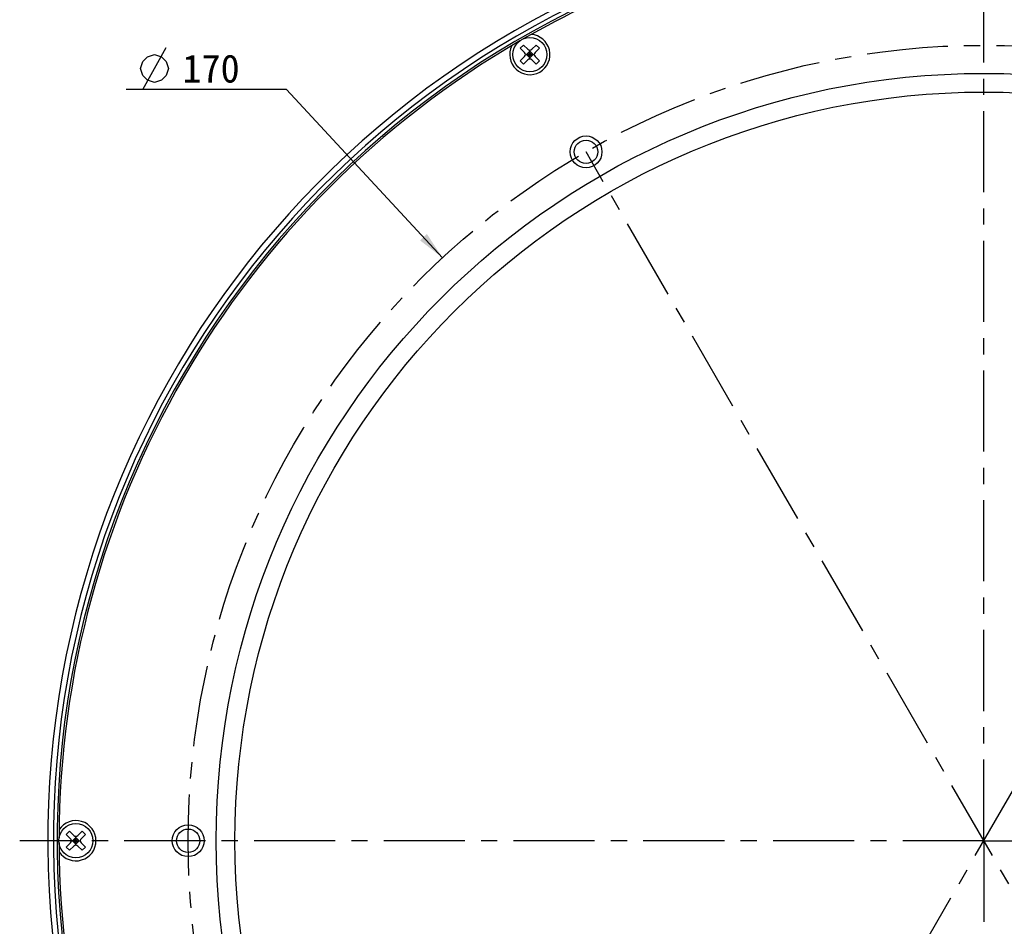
# Model space of a CAD drawing. Header units: millimetres. Extents: x 25 to 289, y -31 to 286.
# Tile 2 of 8: x 25 to 130, y 127 to 224. Entities that reach past the tile are written whole.
import ezdxf
from ezdxf.enums import TextEntityAlignment as Align

# ---------------------------------------------------------------- set-up
doc = ezdxf.new("R2010")
doc.units = ezdxf.units.MM
doc.header["$LTSCALE"] = 23.1
doc.linetypes.add('CENTER', pattern=[0.6, 0.375, -0.075, 0.075, -0.075])
doc.layers.get('0').update_dxf_attribs({"linetype": 'CONTINUOUS'})
for name, color, linetype in [('00_COMPONENTS', 7, 'CONTINUOUS'), ('03_ALL_AXES', 7, 'CONTINUOUS'), ('50_ALL_DETAILS', 7, 'CONTINUOUS'), ('51__DRAFT_DIMS', 7, 'CONTINUOUS')]:
    doc.layers.add(name, color=color, linetype=linetype)
doc.styles.get("Standard").update_dxf_attribs({"font": 'simfang.ttf'})
doc.dimstyles.new('DIMSTYLE_4', dxfattribs={"dimtxt": 3, "dimasz": 3, "dimexe": 2.5, "dimexo": 0.5, "dimtad": 1, "dimdsep": 46, "dimtxsty": 'STANDARD', "dimblk": '_FILLED', "dimblk1": '_FILLED', "dimblk2": '_FILLED', "dimcen": 0.09, "dimclrt": 3, "dimazin": 2, "dimtp": 0.5, "dimtm": 0.5, "dimtfac": 1, "dimtofl": 0, "dimtmove": 0, "dimatfit": 1, "dimldrblk": '_FILLED', "dimfxl": 1, "dimtolj": 1, "dimarcsym": 0})

# ---------------------------------------------------------------- blocks, each defined once
blk = doc.blocks.new('_FILLED')
at = {"color": 0, "linetype": 'ByBlock'}
blk.add_solid([(0, 0), (-1, 0.167), (-1, -0.167)], dxfattribs=at)
blk = doc.blocks.new('*D6')
at = {"layer": '51__DRAFT_DIMS', "color": 4}
for p, q in [((50.15, 216.78), (36.54, 216.78)), ((53.65, 216.78), (50.15, 216.78)), ((70.32, 198.81), (53.65, 216.78))]:
    blk.add_line(p, q, dxfattribs=at)
at = {"layer": '51__DRAFT_DIMS', "color": 4, "xscale": 3, "yscale": 3, "zscale": 3, "rotation": 312.8656699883}
blk.add_blockref('_FILLED', (70.32, 198.81), dxfattribs=at)
at = {"layer": '51__DRAFT_DIMS', "color": 3}
blk.add_text('170', height=3, dxfattribs=at).set_placement((48.65, 217.53), align=Align.RIGHT)

msp = doc.modelspace()

# ---------------------------------------------------------------- linework, layer by layer
at = {"layer": '00_COMPONENTS', "color": 7}
for p, q in [((78.6233, 221.1894), (78.9769, 221.543)), ((79.0829, 220.7298), (78.6233, 221.1894)), ((79.4365, 221.0834), (78.9769, 221.543)), ((79.6486, 220.0399), (79.6486, 220.9955)), ((80.3204, 221.543), (79.8608, 221.0834)), ((80.6739, 221.1894), (80.2143, 220.7298)), ((80.6739, 221.1894), (80.3204, 221.543)), ((79.0829, 220.3056), (78.6233, 219.8459)), ((78.9769, 219.4924), (78.6233, 219.8459)), ((79.4365, 219.952), (78.9769, 219.4924)), ((79.1708, 220.5177), (80.1264, 220.5177)), ((79.2951, 220.5177), (79.6486, 220.8712)), ((79.6486, 220.1641), (79.2951, 220.5177)), ((79.8254, 220.6945), (79.4718, 220.3409)), ((79.8254, 220.3409), (79.4718, 220.6945)), ((80.0022, 220.5177), (79.6486, 220.8712)), ((79.6486, 220.1641), (80.0022, 220.5177)), ((80.3204, 219.4924), (79.8608, 219.952)), ((80.6739, 219.8459), (80.2143, 220.3056)), ((80.3204, 219.4924), (80.6739, 219.8459)), ((30.1233, 137.185), (30.4769, 137.5385)), ((30.5829, 136.7254), (30.1233, 137.185)), ((30.9365, 137.0789), (30.4769, 137.5385)), ((30.7951, 136.5132), (31.1486, 136.8668)), ((31.1486, 136.0354), (31.1486, 136.991)), ((31.5022, 136.5132), (31.1486, 136.8668)), ((31.8204, 137.5385), (31.3608, 137.0789)), ((32.1739, 137.185), (31.7143, 136.7254)), ((32.1739, 137.185), (31.8204, 137.5385)), ((30.5829, 136.3011), (30.1233, 135.8415)), ((30.4769, 135.4879), (30.1233, 135.8415)), ((30.9365, 135.9475), (30.4769, 135.4879)), ((30.6708, 136.5132), (31.6264, 136.5132)), ((31.1486, 136.1597), (30.7951, 136.5132)), ((31.3254, 136.69), (30.9718, 136.3365)), ((31.3254, 136.3365), (30.9718, 136.69)), ((31.1486, 136.1597), (31.5022, 136.5132)), ((31.8204, 135.4879), (31.3608, 135.9475)), ((32.1739, 135.8415), (31.7143, 136.3011)), ((31.8204, 135.4879), (32.1739, 135.8415))]:
    msp.add_line(p, q, dxfattribs=at)
for centre, radius in [((79.6486, 220.5177), 1.825), ((128.1486, 136.5132), 82), ((128.1486, 136.5132), 80), ((85.6486, 210.1254), 1.7), ((85.6486, 210.1254), 1.25), ((31.1486, 136.5132), 1.825), ((43.1486, 136.5132), 1.7), ((43.1486, 136.5132), 1.25)]:
    msp.add_circle(centre, radius, dxfattribs=at)
for centre, radius, start, end in [((128.1493, 136.5196), 100.0008, 101.655037, 267.133824), ((128.1493, 136.5196), 99.4, 101.72597, 267.116324), ((128.1486, 136.5132), 99, 102.007528, 267.105042), ((128.1486, 136.5132), 98.8, 101.914108, 119.865875), ((128.1486, 136.5132), 98.8, 120.109547, 179.828084), ((79.6486, 220.5177), 2.15, 153.499073, 86.500927), ((79.6486, 221.2955), 0.3, 225, 315), ((78.8708, 220.5177), 0.3, 315, 45), ((79.6486, 219.7399), 0.3, 45, 135), ((80.4264, 220.5177), 0.3, 135, 225), ((31.1486, 136.5132), 2.15, 213.499073, 146.500927), ((31.1486, 137.291), 0.3, 225, 315), ((128.1486, 136.5132), 98.8, 180.117564, 239.849155), ((30.3708, 136.5132), 0.3, 315, 45), ((31.1486, 135.7354), 0.3, 45, 135), ((31.9264, 136.5132), 0.3, 135, 225)]:
    msp.add_arc(centre, radius, start, end, dxfattribs=at)
at = {"layer": '03_ALL_AXES', "color": 1, "linetype": 'CENTER'}
for q in [(128.1486, 239.5132), (25.1486, 136.5132), (128.1486, 33.5132), (231.1486, 136.5132)]:
    msp.add_line((128.1486, 136.5132), q, dxfattribs=at)
at = {"layer": '50_ALL_DETAILS', "color": 1, "linetype": 'CENTER'}
for p, q in [((170.6486, 62.901), (85.6486, 210.1254)), ((85.6486, 62.901), (170.6486, 210.1254))]:
    msp.add_line(p, q, dxfattribs=at)
msp.add_circle((128.1486, 136.5132), 85, dxfattribs=at)
at = {"layer": '51__DRAFT_DIMS', "color": 3}
msp.add_line((38.2889, 216.7815), (40.7889, 221.2815), dxfattribs=at)
msp.add_lwpolyline([(38.0389, 219.0315), (38.2889, 219.7815), (38.7889, 220.2815), (39.5389, 220.5315), (40.2889, 220.2815), (40.7889, 219.7815), (41.0389, 219.0315), (40.7889, 218.2815), (40.2889, 217.7815), (39.5389, 217.5315), (38.7889, 217.7815), (38.2889, 218.2815), (38.0389, 219.0315)], dxfattribs=at)

# ---------------------------------------------------------------- dimensions: what is measured, and where the dimension line sits
at = {"layer": '51__DRAFT_DIMS', "color": 4}
dim = msp.add_diameter_dim_2p(p1=(70.3247, 198.814), p2=(185.9726, 74.2124), text='%%c<>', dimstyle='DIMSTYLE_4', override={"dimtih": 1, "dimtoh": 1, "dimpost": '<>'}, dxfattribs=at)
dim.commit()
dim.dimension.update_dxf_attribs({"geometry": '*D6', "text_midpoint": (45.3436, 219.0315), "dimtype": 163})

doc.saveas('drawing.dxf')
